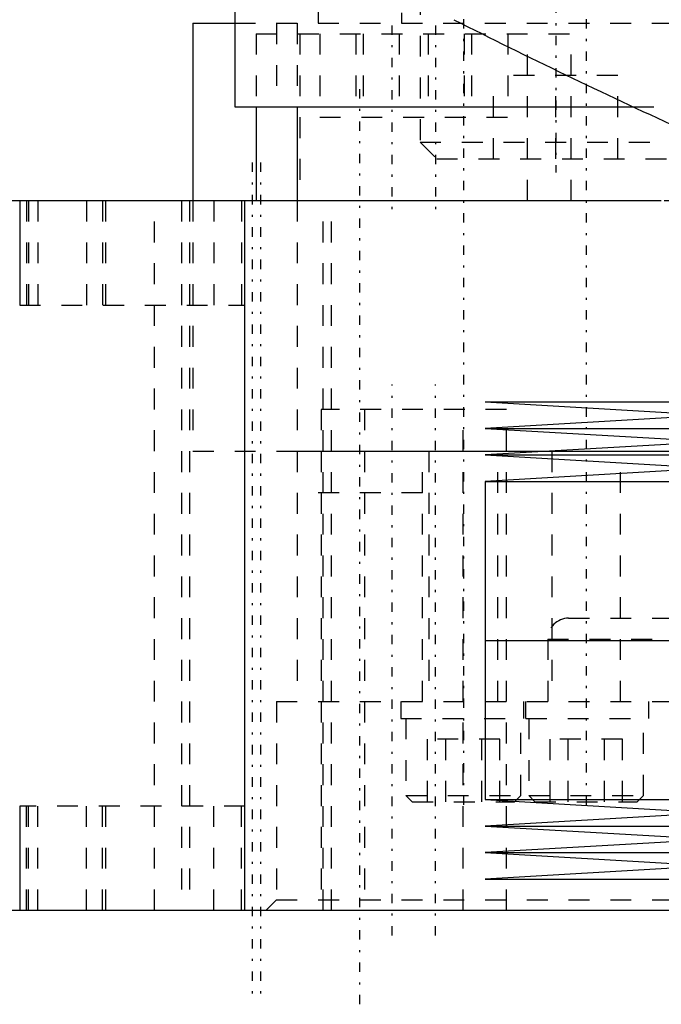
# Model space of a CAD drawing. Extents: x -100 to 100, y -99 to 429.
# Tile 3 of 14: x -53 to -23, y -26 to 21. Entities that reach past the tile are written whole.
import ezdxf

# ---------------------------------------------------------------- set-up
doc = ezdxf.new("R2010")
doc.units = 0
doc.linetypes.add('CENTER', pattern=[1.5, 0.45, -0.5, 0.05, -0.5])
doc.linetypes.add('DASHED', pattern=[2, 1, -1])
for name, color, linetype in [('AM_0', 7, 'CONTINUOUS'), ('AM_3', 7, 'DASHED'), ('AM_7', 7, 'CENTER')]:
    doc.layers.add(name, color=color, linetype=linetype)

msp = doc.modelspace()

# ---------------------------------------------------------------- linework, layer by layer
at = {"layer": 'AM_0', "color": 7, "linetype": 'CONTINUOUS'}
for p, q in [((-43, 33.5), (-43, 16.5)), ((-45, 20.5), (-45, 12)), ((-45, 20.5), (-43.008, 20.5)), ((-43, 16.5), (-23.911, 16.5)), ((-41.964, 16.5), (-41.964, 12)), ((-40, 16.5), (-40, 12)), ((-22.57, 12), (-60.193, 12)), ((-53.3, 12), (-53.3, 7)), ((-42.518, -22), (-42.518, 12)), ((-31, 2.36), (-20, 1.725)), ((-31, 2.36), (31, 2.36)), ((-20, 1.725), (-31, 1.09)), ((-31, 1.09), (-20, 0.455)), ((-31, 1.09), (31, 1.09)), ((-20, 0.455), (-31, -0.18)), ((-31, -0.18), (-20, -0.815)), ((-31, -0.18), (31, -0.18)), ((-20, -0.815), (-31, -1.45)), ((-31, -1.45), (-31, -9.07)), ((-31, -1.45), (31, -1.45)), ((-31, -9.07), (31, -9.07)), ((-31, -9.07), (-31, -16.69)), ((-31, -9.07), (0, -9.07)), ((-31, -16.69), (-20, -17.325)), ((-31, -16.69), (31, -16.69)), ((-53.3, -17), (-53.3, -22)), ((-20, -17.325), (-31, -17.96)), ((-31, -17.96), (-20, -18.595)), ((-31, -17.96), (31, -17.96)), ((-20, -18.595), (-31, -19.23)), ((-31, -19.23), (-20, -19.865)), ((-31, -19.23), (31, -19.23)), ((-20, -19.865), (-31, -20.5)), ((-31, -20.5), (31, -20.5)), ((-21.752, -22), (-60.193, -22))]:
    msp.add_line(p, q, dxfattribs=at)
msp.add_arc((105.055, 293.032), 305.126, 243.20409, 245.44524, dxfattribs=at)
at = {"layer": 'AM_3', "color": 6, "linetype": 'DASHED'}
for p, q in [((-35, 27), (-35, 20.5)), ((-39, 25.5), (-39, 20.5)), ((-41, 24.5), (-41, 16.5)), ((-40, 24.5), (-40, 16.5)), ((-34.117, 21.9), (-34.117, 14.8)), ((-43.008, 20.5), (43.008, 20.5)), ((-41.964, 20), (-41.964, 16.5)), ((-41.964, 20), (-26.885, 20)), ((-39.885, 20), (-39.885, 12)), ((-38.928, 20), (-38.928, 16)), ((-37.196, 20), (-37.196, 16)), ((-36.849, 20), (-36.849, 16)), ((-35.117, 20), (-35.117, 16)), ((-33.732, 20), (-33.732, 16)), ((-32, 20), (-32, 16)), ((-31.653, 20), (-31.653, 16)), ((-29.921, 20), (-29.921, 16)), ((-28.964, 12), (-28.964, 20)), ((-26.885, 12), (-26.885, 20)), ((-24.642, 18), (-30.592, 18)), ((-30.592, 14), (-30.592, 18)), ((-27.617, 14), (-27.617, 18)), ((-24.642, 14), (-24.642, 18)), ((-23.911, 16.5), (23.911, 16.5)), ((-38.928, 16), (-29.921, 16)), ((-34.117, 14.8), (-33.317, 14)), ((-34.117, 14.8), (-21.117, 14.8)), ((-33.317, 14), (-21.917, 14)), ((-57, 12), (-53.3, 12)), ((-52.976, 12), (-52.976, 7)), ((-52.879, 12), (-52.879, 7)), ((-52.431, 12), (-52.431, 7)), ((-50.102, 12), (-50.102, 7)), ((-49.333, 12), (-49.333, 7)), ((-49.18, 7), (-49.18, 12)), ((-46.845, -22), (-46.845, 12)), ((-45.555, 12), (-45.555, -22)), ((-45.165, 12), (-45.165, -22)), ((-45, 12), (-45, 0)), ((-44.003, 12), (-44.003, 7)), ((-42.679, 12), (-42.679, 7)), ((-42.51, 7), (-42.51, 12)), ((-40, 12), (-40, 0)), ((-38.755, -22), (-38.755, 12)), ((-38.365, -22), (-38.365, 12)), ((22.576, 12), (-22.57, 12)), ((-53.3, 7), (-42.51, 7)), ((-38.86, 2), (-38.86, -22)), ((-29.98, 2), (-38.86, 2)), ((-36.78, 2), (-36.78, -22)), ((-32.06, -22), (-32.06, 2)), ((-29.98, -22), (-29.98, 2)), ((-45, 0), (0, 0)), ((-45, 0), (-40, 0)), ((-40, 0), (40, 0)), ((-40, 0), (-40, -12)), ((-34, -12), (-34, 0)), ((-33.693, 0), (-33.693, -12)), ((-30.393, -12), (-30.393, 0)), ((-27.813, 0), (-27.813, -12)), ((-24.513, -12), (-24.513, 0)), ((-34, -2), (-40, -2)), ((-27, -8), (27, -8)), ((-28, -9), (-28, -12)), ((-28, -9), (28, -9)), ((-41, -12), (-41, -21.5)), ((-41, -12), (41, -12)), ((-35.043, -12), (-35.043, -12.8)), ((-29.163, -12), (-29.163, -12.8)), ((-29.043, -12.8), (-29.043, -12)), ((-23.163, -12.8), (-23.163, -12)), ((-35.043, -12.8), (-23.163, -12.8)), ((-34.793, -12.8), (-34.793, -16.5)), ((-29.293, -16.5), (-29.293, -12.8)), ((-28.913, -12.8), (-28.913, -16.5)), ((-23.413, -16.5), (-23.413, -12.8)), ((-33.754, -16.8), (-33.754, -13.8)), ((-30.289, -13.8), (-33.754, -13.8)), ((-32.887, -16.8), (-32.887, -13.8)), ((-31.155, -16.8), (-31.155, -13.8)), ((-30.289, -16.8), (-30.289, -13.8)), ((-27.884, -16.8), (-27.884, -13.8)), ((-24.42, -13.8), (-27.884, -13.8)), ((-27.018, -16.8), (-27.018, -13.8)), ((-25.286, -16.8), (-25.286, -13.8)), ((-24.42, -16.8), (-24.42, -13.8)), ((-34.793, -16.5), (-34.493, -16.8)), ((-34.793, -16.5), (-29.293, -16.5)), ((-29.593, -16.8), (-29.293, -16.5)), ((-28.913, -16.5), (-28.613, -16.8)), ((-28.913, -16.5), (-23.413, -16.5)), ((-23.713, -16.8), (-23.413, -16.5)), ((-34.493, -16.8), (-29.593, -16.8)), ((-28.613, -16.8), (-23.713, -16.8)), ((-42.51, -17), (-53.3, -17)), ((-52.976, -22), (-52.976, -17)), ((-52.879, -22), (-52.879, -17)), ((-52.431, -22), (-52.431, -17)), ((-50.102, -22), (-50.102, -17)), ((-49.333, -22), (-49.333, -17)), ((-49.18, -22), (-49.18, -17)), ((-44.003, -22), (-44.003, -17)), ((-42.679, -22), (-42.679, -17)), ((-42.51, -22), (-42.51, -17)), ((-41, -21.5), (-41.5, -22)), ((-41, -21.5), (41, -21.5))]:
    msp.add_line(p, q, dxfattribs=at)
msp.add_arc((-27, -9), 1, 90, 180, dxfattribs=at)
at = {"layer": 'AM_7', "color": 4, "linetype": 'CENTER'}
for p, q in [((-32.043, 30), (-32.043, -17.04)), ((-26.163, 30), (-26.163, -17.04)), ((-27.617, 27.65), (-27.617, 13.35)), ((-35.464, 20.4), (-35.464, 11.6)), ((-33.385, 20.4), (-33.385, 11.6)), ((-37, -26.5), (-37, 17.5)), ((-42.155, 13.825), (-42.155, -26.325)), ((-41.765, 13.825), (-41.765, -26.325)), ((-35.46, -23.2), (-35.46, 3.2)), ((-33.38, -23.2), (-33.38, 3.2))]:
    msp.add_line(p, q, dxfattribs=at)

doc.saveas('drawing.dxf')
